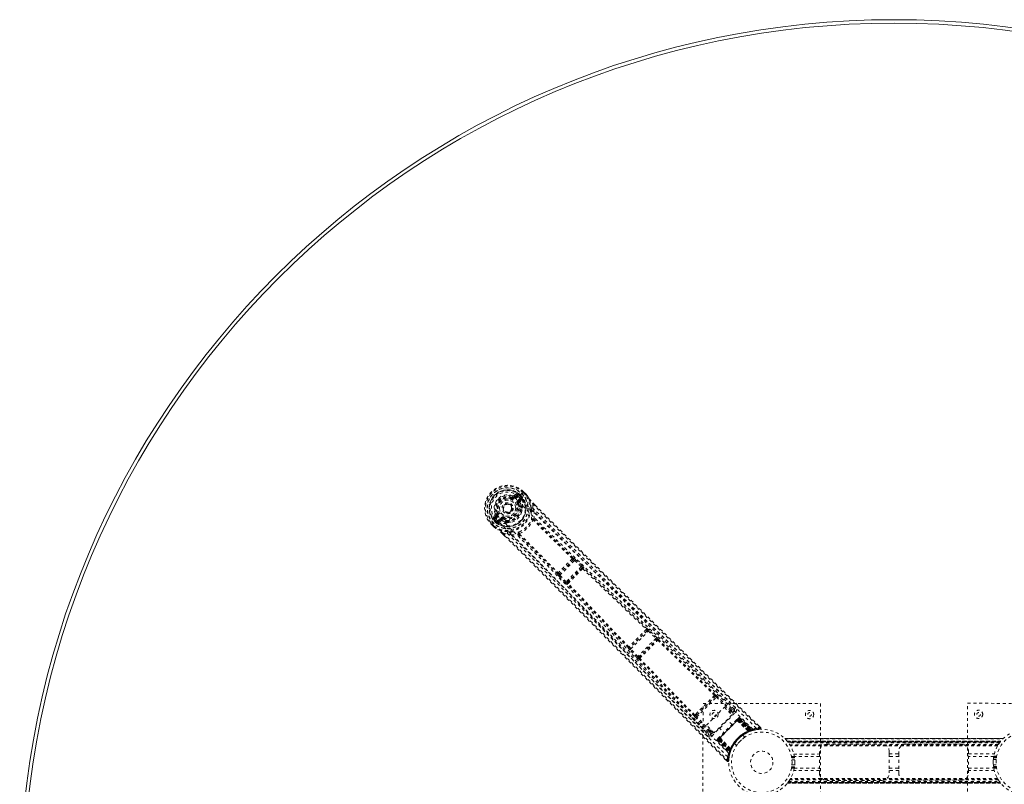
# Model space of a CAD drawing. Header units: inches. Extents: x 32.3 to 91.8, y 20.7 to 80.2.
# Tile 3 of 5: x 32.3 to 65.8, y 54.2 to 80.2. Entities that reach past the tile are written whole.
import ezdxf

# ---------------------------------------------------------------- set-up
doc = ezdxf.new("R2010")
doc.units = ezdxf.units.IN
doc.header["$MEASUREMENT"] = 0
doc.linetypes.add('SLD-Dashed', pattern=[0.075, 0.05, -0.025])
doc.linetypes.add('SLD-Solid', pattern=[0])

msp = doc.modelspace()

# ---------------------------------------------------------------- linework, layer by layer
at = {"color": 7, "linetype": 'SLD-Dashed', "lineweight": 0}
for p, q in [((49.209, 64.052), (49.109, 63.985)), ((49.117, 63.937), (49.213, 64.005)), ((49.213, 64.005), (49.131, 63.923)), ((49.378, 64.051), (49.272, 63.944)), ((49.332, 64.004), (49.383, 63.953)), ((49.332, 64.004), (49.332, 64.004)), ((49.382, 64.055), (49.378, 64.051)), ((49.398, 64.071), (49.382, 64.055)), ((49.435, 64.109), (49.398, 64.071)), ((49.5, 64.008), (49.418, 64.09)), ((49.438, 64.112), (49.435, 64.109)), ((49.52, 64.028), (49.437, 64.112)), ((49.438, 64.112), (49.521, 64.029)), ((49.524, 64.026), (49.521, 64.029)), ((48.997, 63.672), (49.003, 63.666)), ((49.003, 63.666), (49.013, 63.655)), ((49.034, 63.903), (49.044, 63.926)), ((49.044, 63.926), (49.052, 63.923)), ((49.117, 63.937), (49.131, 63.923)), ((49.235, 63.984), (49.152, 63.902)), ((49.239, 63.816), (49.33, 63.907)), ((49.268, 63.709), (49.24, 63.698)), ((49.26, 63.794), (49.351, 63.886)), ((49.277, 63.777), (49.26, 63.794)), ((49.264, 63.722), (49.268, 63.709)), ((49.271, 63.944), (49.272, 63.944)), ((49.351, 63.886), (49.277, 63.777)), ((49.308, 63.979), (49.312, 63.983)), ((49.363, 63.924), (49.308, 63.979)), ((49.362, 63.933), (49.312, 63.983)), ((49.319, 63.777), (49.385, 63.873)), ((49.362, 63.933), (49.384, 63.953)), ((49.362, 63.932), (49.371, 63.915)), ((49.371, 63.915), (49.363, 63.924)), ((49.383, 63.953), (49.384, 63.953)), ((49.385, 63.888), (49.384, 63.893)), ((49.385, 63.888), (49.385, 63.873)), ((49.385, 63.873), (49.385, 63.873)), ((49.385, 63.873), (49.385, 63.873)), ((49.755, 63.557), (49.741, 63.707)), ((49.761, 63.729), (49.824, 63.666)), ((49.824, 63.664), (49.761, 63.727)), ((48.463, 63.339), (48.396, 63.238)), ((48.443, 63.234), (48.51, 63.331)), ((48.525, 63.316), (48.443, 63.234)), ((48.467, 63.381), (48.522, 63.404)), ((48.51, 63.331), (48.525, 63.316)), ((48.522, 63.404), (48.544, 63.413)), ((48.525, 63.395), (48.522, 63.404)), ((49.351, 63.589), (49.335, 63.605)), ((49.371, 63.602), (49.355, 63.618)), ((49.386, 63.578), (49.39, 63.557)), ((49.755, 63.557), (49.792, 63.436)), ((48.339, 63.012), (48.336, 63.009)), ((48.336, 63.009), (48.419, 62.927)), ((48.337, 63.01), (48.42, 62.927)), ((48.377, 63.049), (48.339, 63.012)), ((48.358, 63.029), (48.44, 62.948)), ((48.393, 63.065), (48.377, 63.049)), ((48.397, 63.069), (48.393, 63.065)), ((48.504, 63.176), (48.397, 63.069)), ((48.495, 63.064), (48.444, 63.115)), ((48.546, 63.295), (48.464, 63.213)), ((48.469, 63.14), (48.465, 63.136)), ((48.465, 63.136), (48.515, 63.086)), ((48.524, 63.085), (48.469, 63.14)), ((48.496, 63.064), (48.495, 63.064)), ((48.496, 63.064), (48.515, 63.086)), ((48.516, 63.086), (48.533, 63.076)), ((48.533, 63.076), (48.524, 63.085)), ((48.541, 63.117), (48.633, 63.209)), ((48.555, 63.063), (48.56, 63.062)), ((48.575, 63.062), (48.56, 63.062)), ((48.562, 63.096), (48.654, 63.188)), ((48.671, 63.17), (48.562, 63.096)), ((48.575, 63.062), (48.671, 63.129)), ((48.671, 63.17), (48.654, 63.188)), ((48.739, 63.18), (48.726, 63.183)), ((48.75, 63.207), (48.739, 63.18)), ((48.846, 63.077), (48.83, 63.092)), ((48.843, 63.112), (48.859, 63.097)), ((48.891, 63.058), (48.871, 63.062)), ((48.419, 62.927), (48.422, 62.924)), ((48.72, 62.686), (48.792, 62.614)), ((48.721, 62.687), (48.793, 62.615)), ((48.742, 62.706), (48.891, 62.693)), ((49.013, 62.656), (48.891, 62.693)), ((51.126, 61.799), (50.651, 61.323)), ((50.67, 61.279), (51.171, 61.78)), ((51.124, 61.863), (51.123, 61.862)), ((51.125, 61.798), (51.126, 61.799)), ((51.171, 61.78), (51.398, 61.57)), ((51.201, 61.812), (51.175, 61.834)), ((51.428, 61.603), (51.201, 61.812)), ((50.587, 61.326), (50.587, 61.325)), ((50.651, 61.323), (50.652, 61.324)), ((51.398, 61.57), (50.88, 61.052)), ((50.919, 61.027), (51.422, 61.531)), ((51.422, 61.531), (51.416, 61.519)), ((51.478, 61.52), (51.484, 61.532)), ((50.637, 61.249), (50.615, 61.274)), ((50.847, 61.022), (50.637, 61.249)), ((50.88, 61.052), (50.67, 61.279)), ((50.93, 60.972), (50.918, 60.966)), ((50.931, 61.033), (50.919, 61.027)), ((53.64, 59.394), (53.058, 58.812)), ((53.081, 58.771), (53.681, 59.371)), ((53.638, 59.458), (53.638, 59.458)), ((53.639, 59.393), (53.64, 59.394)), ((53.681, 59.371), (53.938, 59.13)), ((53.968, 59.162), (53.711, 59.404)), ((53.938, 59.13), (53.323, 58.514)), ((53.359, 58.487), (53.965, 59.093)), ((53.965, 59.093), (53.962, 59.087)), ((54.025, 59.088), (54.027, 59.094)), ((52.994, 58.814), (52.994, 58.813)), ((53.29, 58.483), (53.048, 58.74)), ((53.058, 58.812), (53.059, 58.812)), ((53.323, 58.514), (53.081, 58.771)), ((53.365, 58.489), (53.359, 58.487)), ((53.359, 58.425), (53.365, 58.427)), ((56.601, 56.725), (56.02, 57.295)), ((55.327, 56.459), (55.995, 57.127)), ((55.335, 56.53), (55.923, 57.119)), ((55.932, 57.193), (55.897, 57.159)), ((55.923, 57.119), (55.957, 57.152)), ((55.995, 57.127), (56.466, 56.666)), ((56.498, 56.698), (56.026, 57.159)), ((55.537, 52.918), (55.542, 56.918)), ((55.542, 56.918), (59.542, 56.913)), ((55.658, 56.178), (56.267, 56.787)), ((55.838, 55.807), (56.647, 56.616)), ((56.267, 56.787), (56.526, 56.528)), ((56.427, 56.627), (56.466, 56.666)), ((56.459, 56.595), (56.498, 56.634)), ((56.498, 56.698), (56.466, 56.666)), ((56.604, 56.659), (56.5, 56.554)), ((56.602, 56.724), (56.601, 56.725)), ((56.608, 56.717), (56.602, 56.724)), ((56.614, 56.708), (56.604, 56.723)), ((59.542, 56.913), (59.537, 52.913)), ((64.537, 52.922), (64.542, 56.922)), ((64.542, 56.922), (68.542, 56.917)), ((55.159, 56.434), (55.73, 55.853)), ((55.295, 56.556), (55.261, 56.521)), ((55.757, 55.956), (55.295, 56.428)), ((55.302, 56.496), (55.335, 56.53)), ((55.789, 55.987), (55.327, 56.459)), ((56.526, 56.528), (55.917, 55.919)), ((56.056, 55.688), (56.766, 56.399)), ((56.757, 56.39), (56.065, 55.697)), ((56.077, 55.71), (56.744, 56.377)), ((56.528, 56.202), (56.364, 56.366)), ((56.733, 56.407), (56.686, 56.36)), ((56.705, 56.34), (56.705, 56.338)), ((56.705, 56.34), (57.08, 55.973)), ((57.077, 55.973), (56.705, 56.338)), ((56.726, 56.359), (56.727, 56.36)), ((57.13, 55.984), (56.726, 56.359)), ((56.775, 56.408), (56.727, 56.36)), ((56.727, 56.36), (57.131, 55.984)), ((56.739, 56.413), (56.736, 56.41)), ((56.747, 56.38), (56.744, 56.377)), ((56.744, 56.377), (57.127, 55.996)), ((56.749, 56.423), (56.745, 56.419)), ((57.131, 55.997), (56.747, 56.38)), ((56.754, 56.428), (56.754, 56.428)), ((56.758, 56.431), (56.755, 56.429)), ((57.145, 56.002), (56.757, 56.39)), ((56.76, 56.393), (57.15, 56.004)), ((56.766, 56.399), (57.158, 56.007)), ((57.164, 56.009), (56.769, 56.403)), ((57.206, 56.005), (56.77, 56.409)), ((56.775, 56.408), (57.204, 56.007)), ((56.797, 56.43), (56.788, 56.421)), ((56.788, 56.421), (57.225, 56.013)), ((56.797, 56.43), (57.24, 56.017)), ((55.917, 55.919), (55.658, 56.178)), ((55.819, 56.017), (55.789, 55.987)), ((55.851, 55.986), (55.82, 55.956)), ((56.088, 56.09), (56.253, 55.926)), ((57.077, 55.973), (57.08, 55.973)), ((57.094, 55.951), (57.097, 55.952)), ((57.127, 55.996), (57.137, 55.969)), ((57.131, 55.984), (57.13, 55.984)), ((57.131, 55.984), (57.204, 56.007)), ((57.131, 55.997), (57.141, 55.97)), ((57.141, 55.97), (57.137, 55.969)), ((57.145, 56.002), (57.155, 55.975)), ((57.15, 56.004), (57.159, 55.977)), ((57.155, 55.975), (57.159, 55.977)), ((57.158, 56.007), (57.164, 56.009)), ((57.158, 56.007), (57.168, 55.98)), ((57.16, 55.977), (57.162, 55.978)), ((57.162, 55.978), (57.233, 56)), ((57.164, 56.009), (57.173, 55.982)), ((57.173, 55.982), (57.168, 55.98)), ((57.225, 56.013), (57.24, 56.017)), ((57.253, 56.006), (57.268, 56.01)), ((57.503, 56.093), (57.443, 56.152)), ((55.729, 55.853), (55.731, 55.852)), ((55.731, 55.852), (55.738, 55.845)), ((55.732, 55.85), (55.746, 55.84)), ((55.891, 55.945), (55.796, 55.85)), ((56.026, 55.699), (56.024, 55.696)), ((56.034, 55.667), (56.025, 55.657)), ((56.025, 55.657), (56.438, 55.214)), ((56.027, 55.7), (56.027, 55.7)), ((56.035, 55.709), (56.032, 55.705)), ((56.032, 55.705), (56.033, 55.704)), ((56.034, 55.667), (56.442, 55.229)), ((56.044, 55.718), (56.042, 55.715)), ((56.046, 55.684), (56.45, 55.248)), ((56.094, 55.727), (56.047, 55.679)), ((56.047, 55.679), (56.448, 55.25)), ((56.095, 55.768), (56.048, 55.721)), ((56.052, 55.685), (56.446, 55.291)), ((56.448, 55.296), (56.056, 55.688)), ((56.451, 55.305), (56.062, 55.694)), ((56.065, 55.697), (56.453, 55.309)), ((56.077, 55.71), (56.075, 55.707)), ((56.075, 55.707), (56.458, 55.324)), ((56.46, 55.328), (56.077, 55.71)), ((56.094, 55.727), (56.095, 55.728)), ((56.471, 55.323), (56.094, 55.727)), ((56.095, 55.728), (56.471, 55.325)), ((56.117, 55.749), (56.114, 55.749)), ((56.482, 55.375), (56.114, 55.749)), ((56.117, 55.749), (56.482, 55.377)), ((56.966, 55.771), (56.898, 55.839)), ((65.755, 55.724), (58.324, 55.721)), ((58.325, 55.721), (65.754, 55.724)), ((65.753, 55.724), (58.326, 55.721)), ((58.338, 55.709), (65.742, 55.712)), ((58.408, 55.631), (65.671, 55.634)), ((65.671, 55.634), (58.408, 55.631)), ((58.408, 55.631), (58.412, 55.626)), ((65.667, 55.629), (58.412, 55.626)), ((65.666, 55.628), (58.413, 55.625)), ((58.415, 55.622), (65.664, 55.625)), ((65.664, 55.625), (58.415, 55.622)), ((58.425, 55.611), (65.655, 55.614)), ((65.636, 55.589), (65.664, 55.625)), ((65.667, 55.629), (65.671, 55.634)), ((65.754, 55.724), (65.753, 55.724)), ((56.446, 55.291), (56.448, 55.296)), ((56.473, 55.281), (56.446, 55.291)), ((56.448, 55.25), (56.471, 55.323)), ((56.475, 55.287), (56.448, 55.296)), ((56.478, 55.295), (56.451, 55.305)), ((56.48, 55.299), (56.453, 55.309)), ((56.455, 55.222), (56.477, 55.293)), ((56.485, 55.314), (56.458, 55.324)), ((56.486, 55.317), (56.46, 55.328)), ((56.473, 55.281), (56.47, 55.272)), ((56.471, 55.325), (56.471, 55.323)), ((56.475, 55.287), (56.473, 55.281)), ((56.485, 55.314), (56.475, 55.286)), ((56.477, 55.293), (56.478, 55.294)), ((56.478, 55.295), (56.48, 55.299)), ((56.482, 55.375), (56.482, 55.377)), ((56.503, 55.358), (56.504, 55.361)), ((56.615, 55.556), (56.684, 55.488)), ((58.428, 55.606), (65.651, 55.609)), ((65.65, 55.608), (58.429, 55.604)), ((65.648, 55.605), (58.431, 55.602)), ((65.631, 55.583), (58.448, 55.58)), ((65.587, 55.517), (58.492, 55.514)), ((65.571, 55.492), (58.508, 55.489)), ((65.561, 55.474), (58.518, 55.471)), ((59.505, 55.198), (59.505, 55.281)), ((59.755, 55.531), (61.63, 55.532)), ((61.88, 55.282), (61.88, 55.199)), ((62.2, 55.199), (62.2, 55.283)), ((62.45, 55.533), (64.325, 55.534)), ((64.575, 55.284), (64.575, 55.2)), ((65.587, 55.517), (65.59, 55.522)), ((56.303, 55.012), (56.362, 54.952)), ((56.362, 54.951), (56.384, 54.972)), ((56.414, 54.971), (56.428, 55.1)), ((56.43, 55.111), (56.446, 55.181)), ((56.438, 55.214), (56.442, 55.229)), ((56.445, 55.186), (56.449, 55.201)), ((56.449, 55.26), (56.453, 55.263)), ((58.647, 55.116), (58.551, 55.116)), ((58.554, 55.096), (58.65, 55.096)), ((58.655, 55.066), (58.559, 55.066)), ((58.559, 55.066), (58.655, 55.066)), ((58.566, 55.003), (58.661, 55.003)), ((58.629, 55.197), (59.505, 55.198)), ((59.505, 55.114), (58.647, 55.113)), ((61.88, 55.199), (62.2, 55.199)), ((62.2, 55.115), (61.88, 55.115)), ((64.575, 55.2), (65.451, 55.2)), ((65.432, 55.117), (64.575, 55.116)), ((65.418, 55.006), (65.514, 55.006)), ((65.418, 54.986), (65.419, 54.884)), ((65.521, 55.069), (65.425, 55.069)), ((65.425, 55.069), (65.521, 55.069)), ((65.429, 55.099), (65.526, 55.099)), ((65.529, 55.119), (65.432, 55.119)), ((58.551, 54.716), (58.648, 54.716)), ((58.65, 54.736), (58.554, 54.736)), ((58.559, 54.766), (58.655, 54.766)), ((58.655, 54.766), (58.559, 54.766)), ((58.662, 54.829), (58.566, 54.829)), ((59.505, 54.635), (58.629, 54.635)), ((58.648, 54.718), (59.505, 54.719)), ((59.505, 54.551), (59.505, 54.635)), ((61.88, 54.72), (62.2, 54.72)), ((62.2, 54.636), (61.88, 54.636)), ((61.88, 54.636), (61.88, 54.552)), ((62.2, 54.553), (62.2, 54.636)), ((64.575, 54.721), (65.432, 54.722)), ((65.451, 54.638), (64.575, 54.637)), ((64.575, 54.637), (64.575, 54.554)), ((65.514, 54.832), (65.418, 54.832)), ((65.425, 54.769), (65.521, 54.769)), ((65.521, 54.769), (65.425, 54.769)), ((65.526, 54.739), (65.429, 54.739)), ((65.432, 54.719), (65.529, 54.719)), ((58.493, 54.318), (58.49, 54.313)), ((65.588, 54.321), (58.493, 54.318)), ((65.572, 54.346), (58.508, 54.343)), ((65.562, 54.364), (58.519, 54.361)), ((61.63, 54.302), (59.755, 54.301)), ((64.325, 54.304), (62.45, 54.303)), ((65.54, 54.411), (65.572, 54.346)), ((65.672, 54.204), (58.409, 54.201)), ((58.409, 54.201), (65.672, 54.204)), ((58.413, 54.206), (65.668, 54.209)), ((58.444, 54.246), (58.416, 54.21)), ((65.665, 54.213), (58.416, 54.21)), ((58.416, 54.21), (65.665, 54.213)), ((58.42, 54.215), (65.66, 54.218)), ((65.653, 54.228), (58.428, 54.224)), ((65.652, 54.229), (58.429, 54.226)), ((58.43, 54.227), (65.651, 54.231)), ((58.432, 54.23), (65.649, 54.233)), ((58.454, 54.26), (65.626, 54.263)), ((65.672, 54.204), (65.668, 54.209))]:
    msp.add_line(p, q, dxfattribs=at)
at = {"color": 7, "linetype": 'SLD-Dashed', "lineweight": 0, "flags": 128}
for points in [[(48.566, 63.28), (48.514, 63.339), (48.477, 63.408), (48.455, 63.486), (48.45, 63.567), (48.462, 63.648), (48.489, 63.727), (48.53, 63.799), (48.583, 63.864), (48.648, 63.918), (48.721, 63.959), (48.799, 63.986), (48.881, 63.997), (48.962, 63.992), (49.039, 63.971), (49.109, 63.933), (49.167, 63.882)], [(49.235, 63.984), (49.231, 63.988), (49.227, 63.992), (49.223, 63.996), (49.22, 63.999), (49.217, 64.002), (49.215, 64.004), (49.214, 64.005), (49.213, 64.005)], [(49.253, 64.027), (49.248, 64.004), (49.235, 63.984)], [(49.312, 63.983), (49.314, 63.985), (49.319, 63.99), (49.325, 63.997), (49.332, 64.004)], [(49.418, 64.09), (49.423, 64.095), (49.427, 64.099), (49.431, 64.103), (49.434, 64.107), (49.436, 64.109), (49.438, 64.111), (49.439, 64.112), (49.438, 64.112)], [(49.521, 64.029), (49.521, 64.029), (49.52, 64.028), (49.518, 64.027), (49.516, 64.024), (49.513, 64.021), (49.509, 64.017), (49.504, 64.013), (49.5, 64.008)], [(49.524, 64.026), (49.523, 64.025), (49.521, 64.024), (49.519, 64.022), (49.516, 64.02), (49.512, 64.018), (49.508, 64.015), (49.504, 64.011), (49.5, 64.008)], [(49.521, 64.029), (49.579, 63.953), (49.621, 63.888)], [(49.627, 63.879), (49.584, 63.947), (49.524, 64.026)], [(49.023, 63.876), (49.025, 63.881), (49.027, 63.886), (49.029, 63.891), (49.031, 63.895), (49.032, 63.898), (49.033, 63.901), (49.034, 63.903), (49.034, 63.903)], [(49.152, 63.902), (49.148, 63.906), (49.144, 63.91), (49.141, 63.913), (49.138, 63.917), (49.135, 63.919), (49.133, 63.921), (49.132, 63.922), (49.131, 63.923)], [(57.236, 56.037), (56.11, 57.154), (54.974, 58.26), (53.831, 59.355), (52.686, 60.442), (51.788, 61.294), (50.899, 62.149), (50.023, 63.01), (49.167, 63.882)], [(49.213, 63.686), (49.218, 63.689), (49.223, 63.691), (49.228, 63.693), (49.232, 63.694), (49.235, 63.696), (49.238, 63.697), (49.24, 63.697), (49.24, 63.698)], [(49.239, 63.816), (49.243, 63.811), (49.247, 63.808), (49.25, 63.804), (49.253, 63.801), (49.256, 63.798), (49.258, 63.796), (49.259, 63.795), (49.26, 63.794)], [(57.353, 56.075), (56.223, 57.196), (55.086, 58.306), (53.942, 59.405), (52.796, 60.497), (51.898, 61.353), (51.007, 62.21), (50.13, 63.072), (49.272, 63.944)], [(49.316, 63.741), (49.313, 63.763), (49.319, 63.777)], [(49.355, 63.618), (49.341, 63.676), (49.316, 63.741)], [(49.33, 63.907), (49.345, 63.918), (49.363, 63.924)], [(49.351, 63.886), (49.351, 63.887), (49.35, 63.888), (49.348, 63.89), (49.345, 63.892), (49.342, 63.896), (49.338, 63.899), (49.334, 63.903), (49.33, 63.907)], [(49.362, 63.933), (49.362, 63.932), (49.362, 63.932)], [(49.627, 63.879), (49.625, 63.884), (49.621, 63.888)], [(49.697, 63.555), (49.68, 63.714), (49.627, 63.879)], [(49.741, 63.707), (49.745, 63.711), (49.75, 63.715), (49.754, 63.719), (49.757, 63.723), (49.76, 63.726), (49.761, 63.728), (49.762, 63.729), (49.761, 63.729)], [(49.741, 63.707), (50.263, 63.184), (50.815, 62.633), (51.399, 62.053), (52.013, 61.443), (52.58, 60.883), (53.171, 60.301), (53.307, 60.167), (53.444, 60.032), (53.582, 59.896), (53.677, 59.803), (53.77, 59.712), (53.867, 59.617), (53.967, 59.518), (54.291, 59.2), (54.651, 58.847), (55.048, 58.458), (55.299, 58.212), (55.565, 57.952), (55.852, 57.67), (56.121, 57.407), (56.471, 57.063), (56.782, 56.758), (57.054, 56.491), (57.288, 56.262), (57.482, 56.072)], [(49.824, 63.666), (51.686, 61.81), (53.621, 59.901), (55.561, 57.997), (57.503, 56.093)], [(48.546, 63.295), (48.542, 63.299), (48.538, 63.303), (48.535, 63.307), (48.531, 63.31), (48.529, 63.313), (48.527, 63.315), (48.525, 63.316), (48.525, 63.316)], [(48.572, 63.424), (48.567, 63.422), (48.562, 63.42), (48.557, 63.418), (48.553, 63.416), (48.549, 63.415), (48.547, 63.414), (48.545, 63.413), (48.544, 63.413)], [(49.362, 63.408), (49.379, 63.462), (49.39, 63.557)], [(49.692, 63.405), (49.691, 63.413), (49.692, 63.426)], [(56.646, 56.765), (56.377, 57.029), (56.071, 57.329), (55.735, 57.658), (55.432, 57.955), (55.273, 58.111), (55.114, 58.267), (54.955, 58.422), (54.775, 58.599), (54.592, 58.778), (54.416, 58.951), (54.056, 59.303), (53.722, 59.631), (53.414, 59.934), (53.113, 60.23), (52.763, 60.574), (52.164, 61.164), (51.561, 61.76), (50.938, 62.378), (50.332, 62.98), (49.755, 63.557)], [(56.604, 56.723), (54.326, 58.955), (52.053, 61.19), (49.792, 63.436)], [(49.794, 63.177), (49.802, 63.307), (49.792, 63.436)], [(48.336, 63.009), (48.336, 63.009), (48.337, 63.009), (48.339, 63.011), (48.342, 63.013), (48.345, 63.017), (48.349, 63.02), (48.353, 63.025), (48.358, 63.029)], [(48.464, 63.213), (48.444, 63.2), (48.421, 63.195)], [(48.443, 63.234), (48.443, 63.233), (48.444, 63.232), (48.446, 63.23), (48.449, 63.227), (48.452, 63.224), (48.456, 63.221), (48.46, 63.217), (48.464, 63.213)], [(56.38, 55.102), (55.259, 56.23), (54.148, 57.366), (53.047, 58.509), (51.954, 59.654), (51.098, 60.552), (50.24, 61.442), (49.377, 62.318), (48.504, 63.176)], [(48.516, 63.086), (48.516, 63.086), (48.515, 63.086)], [(48.524, 63.085), (48.53, 63.102), (48.541, 63.117)], [(48.541, 63.117), (48.545, 63.113), (48.549, 63.109), (48.553, 63.106), (48.556, 63.103), (48.558, 63.1), (48.56, 63.098), (48.562, 63.097), (48.562, 63.096)], [(56.418, 55.218), (55.3, 56.344), (54.193, 57.478), (53.097, 58.62), (52.009, 59.765), (51.156, 60.661), (50.301, 61.55), (49.439, 62.425), (48.566, 63.28)], [(48.633, 63.209), (48.637, 63.205), (48.64, 63.201), (48.644, 63.197), (48.647, 63.194), (48.65, 63.192), (48.652, 63.19), (48.653, 63.188), (48.654, 63.188)], [(48.707, 63.132), (48.685, 63.135), (48.671, 63.129)], [(48.83, 63.092), (48.772, 63.106), (48.707, 63.132)], [(48.739, 63.18), (48.801, 63.156), (48.854, 63.142)], [(48.762, 63.235), (48.759, 63.23), (48.757, 63.225), (48.755, 63.22), (48.754, 63.216), (48.752, 63.212), (48.751, 63.21), (48.751, 63.208), (48.75, 63.207)], [(48.891, 63.058), (48.986, 63.069), (49.041, 63.086)], [(49.794, 63.177), (49.786, 63.183), (49.776, 63.186), (49.767, 63.186), (49.76, 63.183), (49.754, 63.177), (49.751, 63.169), (49.751, 63.159), (49.754, 63.149)], [(49.769, 63.149), (49.767, 63.15), (49.765, 63.151), (49.762, 63.151), (49.754, 63.149)], [(51.094, 61.841), (50.427, 62.492), (49.769, 63.149)], [(51.123, 61.862), (50.456, 62.514), (49.799, 63.169)], [(48.44, 62.948), (48.436, 62.943), (48.431, 62.939), (48.427, 62.935), (48.424, 62.931), (48.422, 62.929), (48.42, 62.927), (48.419, 62.926), (48.419, 62.927)], [(48.419, 62.927), (48.496, 62.868), (48.56, 62.827)], [(48.422, 62.924), (48.423, 62.924), (48.424, 62.926), (48.426, 62.928), (48.428, 62.931), (48.431, 62.935), (48.434, 62.939), (48.437, 62.943), (48.44, 62.948)], [(48.422, 62.924), (48.493, 62.87), (48.569, 62.82)], [(48.56, 62.827), (48.564, 62.823), (48.569, 62.82)], [(48.893, 62.751), (48.735, 62.767), (48.569, 62.82)], [(48.72, 62.686), (48.72, 62.686), (48.721, 62.686), (48.723, 62.688), (48.725, 62.69), (48.729, 62.694), (48.733, 62.698), (48.738, 62.702), (48.742, 62.706)], [(48.742, 62.706), (49.318, 62.132), (49.918, 61.532), (50.542, 60.905), (51.107, 60.336), (51.471, 59.968), (51.852, 59.582), (52.25, 59.179), (52.645, 58.778), (52.987, 58.43), (53.441, 57.969), (53.923, 57.478), (54.434, 56.958), (54.908, 56.475), (56.384, 54.972)], [(48.891, 62.693), (49.415, 62.17), (49.96, 61.623), (50.526, 61.054), (51.066, 60.509), (51.61, 59.958), (52.155, 59.405), (52.686, 58.866), (53.194, 58.349), (53.668, 57.867), (54.198, 57.327), (54.695, 56.821), (55.183, 56.323), (55.689, 55.808)], [(49.013, 62.656), (49.142, 62.646), (49.272, 62.654)], [(49.013, 62.656), (51.261, 60.397), (53.498, 58.125), (55.732, 55.85)], [(49.023, 62.756), (49.035, 62.756), (49.044, 62.756)], [(49.299, 62.694), (49.289, 62.697), (49.28, 62.697), (49.271, 62.694), (49.266, 62.688), (49.263, 62.681), (49.263, 62.672), (49.266, 62.663), (49.272, 62.654)], [(50.587, 61.326), (49.935, 61.992), (49.279, 62.649)], [(49.299, 62.694), (49.297, 62.687), (49.298, 62.683), (49.298, 62.681), (49.3, 62.679)], [(49.3, 62.679), (49.957, 62.022), (50.609, 61.355)], [(48.792, 62.614), (50.641, 60.763), (52.55, 58.831), (54.458, 56.89), (56.362, 54.951)], [(51.171, 61.78), (51.176, 61.786), (51.181, 61.791), (51.186, 61.796), (51.19, 61.801), (51.194, 61.805), (51.197, 61.808), (51.199, 61.811), (51.201, 61.812)], [(50.67, 61.279), (50.665, 61.285), (50.66, 61.293), (50.653, 61.306), (50.65, 61.316), (50.65, 61.32), (50.651, 61.323), (50.651, 61.323)], [(51.398, 61.57), (51.403, 61.576), (51.408, 61.581), (51.413, 61.587), (51.417, 61.591), (51.421, 61.596), (51.424, 61.599), (51.426, 61.601), (51.428, 61.603)], [(51.398, 61.57), (51.404, 61.564), (51.41, 61.558), (51.418, 61.547), (51.423, 61.537), (51.422, 61.531)], [(51.449, 61.498), (52.528, 60.467), (53.612, 59.435)], [(53.638, 59.458), (52.555, 60.49), (51.478, 61.52)], [(50.637, 61.249), (50.641, 61.252), (50.649, 61.259), (50.659, 61.269), (50.67, 61.279)], [(50.847, 61.022), (50.849, 61.023), (50.851, 61.025), (50.854, 61.028), (50.859, 61.032), (50.863, 61.037), (50.869, 61.041), (50.874, 61.047), (50.88, 61.052)], [(50.919, 61.027), (50.913, 61.027), (50.903, 61.031), (50.892, 61.04), (50.886, 61.046), (50.88, 61.052)], [(52.994, 58.814), (51.961, 59.895), (50.93, 60.972)], [(53.016, 58.84), (51.983, 59.922), (50.952, 61)], [(53.681, 59.371), (53.686, 59.377), (53.692, 59.383), (53.697, 59.388), (53.701, 59.393), (53.705, 59.397), (53.708, 59.4), (53.71, 59.403), (53.711, 59.404)], [(53.711, 59.404), (53.686, 59.426), (53.685, 59.427)], [(53.938, 59.13), (53.943, 59.136), (53.949, 59.141), (53.954, 59.147), (53.958, 59.151), (53.962, 59.156), (53.965, 59.159), (53.967, 59.161), (53.968, 59.162)], [(53.999, 59.065), (54.968, 58.132), (55.932, 57.193)], [(55.957, 57.215), (54.993, 58.155), (54.025, 59.088)], [(53.011, 58.803), (53.009, 58.803), (52.994, 58.814)], [(53.048, 58.74), (53.026, 58.765), (53.025, 58.766)], [(53.048, 58.74), (53.049, 58.741), (53.052, 58.743), (53.055, 58.746), (53.059, 58.75), (53.064, 58.755), (53.069, 58.76), (53.075, 58.765), (53.081, 58.771)], [(53.29, 58.483), (53.291, 58.484), (53.293, 58.486), (53.297, 58.489), (53.301, 58.493), (53.306, 58.498), (53.311, 58.503), (53.317, 58.508), (53.323, 58.514)], [(55.239, 56.497), (54.298, 57.46), (53.365, 58.427)], [(55.261, 56.521), (54.321, 57.484), (53.387, 58.453)], [(55.295, 56.556), (55.445, 56.706), (55.596, 56.857), (55.748, 57.009), (55.897, 57.159)], [(55.335, 56.53), (55.48, 56.675), (55.625, 56.82), (55.775, 56.97), (55.923, 57.119)], [(55.995, 57.127), (56.005, 57.138), (56.016, 57.149), (56.023, 57.156), (56.026, 57.159)], [(56.498, 56.634), (56.497, 56.635), (56.496, 56.637), (56.493, 56.64), (56.489, 56.644), (56.484, 56.648), (56.478, 56.654), (56.473, 56.66), (56.466, 56.666)], [(56.604, 56.723), (56.567, 56.726), (56.498, 56.698)], [(56.498, 56.634), (56.567, 56.663), (56.604, 56.659)], [(56.647, 56.616), (56.631, 56.632), (56.617, 56.646), (56.608, 56.655), (56.604, 56.659)], [(55.302, 56.496), (55.287, 56.487), (55.274, 56.485)], [(55.295, 56.428), (55.298, 56.431), (55.305, 56.438), (55.316, 56.448), (55.327, 56.459)], [(56.684, 56.358), (56.538, 56.212), (56.39, 56.064), (56.242, 55.916), (56.096, 55.77)], [(56.705, 56.338), (56.559, 56.192), (56.411, 56.044), (56.263, 55.895), (56.117, 55.749)], [(56.705, 56.34), (56.706, 56.361), (56.706, 56.366)], [(56.726, 56.359), (56.717, 56.364), (56.706, 56.366)], [(56.734, 56.408), (56.733, 56.407), (56.732, 56.406)], [(56.746, 56.42), (56.745, 56.419), (56.744, 56.418), (56.742, 56.416), (56.739, 56.413)], [(56.744, 56.418), (56.744, 56.418), (56.744, 56.417), (56.743, 56.415), (56.74, 56.412)], [(56.747, 56.38), (56.752, 56.386), (56.758, 56.391), (56.763, 56.396), (56.767, 56.4), (56.771, 56.404), (56.773, 56.406), (56.774, 56.407), (56.775, 56.408)], [(56.788, 56.421), (56.785, 56.418), (56.779, 56.412), (56.77, 56.403), (56.76, 56.393)], [(56.775, 56.408), (56.769, 56.412), (56.767, 56.413)], [(56.769, 56.403), (56.78, 56.413), (56.789, 56.422), (56.795, 56.428), (56.797, 56.43)], [(55.757, 55.956), (55.728, 55.887), (55.731, 55.854)], [(55.757, 55.956), (55.76, 55.959), (55.767, 55.966), (55.777, 55.976), (55.789, 55.987)], [(55.82, 55.956), (55.82, 55.956), (55.818, 55.958), (55.815, 55.961), (55.811, 55.965), (55.806, 55.97), (55.801, 55.975), (55.795, 55.981), (55.789, 55.987)], [(55.796, 55.85), (55.792, 55.887), (55.82, 55.956)], [(57.215, 55.995), (57.208, 55.993), (57.173, 55.982)], [(57.211, 56.003), (57.206, 56.006), (57.204, 56.008)], [(57.257, 56.009), (57.245, 56.012), (57.232, 56.019)], [(57.244, 56.012), (57.24, 56.016), (57.239, 56.017)], [(57.503, 56.093), (57.502, 56.093), (57.501, 56.092), (57.497, 56.087), (57.49, 56.08), (57.486, 56.076), (57.482, 56.072)], [(57.482, 56.072), (57.482, 56.06), (57.483, 56.05), (57.483, 56.044), (57.483, 56.042)], [(57.483, 56.045), (57.491, 56.047), (57.498, 56.051), (57.504, 56.056), (57.509, 56.063), (57.511, 56.07), (57.511, 56.078), (57.509, 56.085), (57.504, 56.091)], [(55.796, 55.85), (55.799, 55.846), (55.809, 55.837), (55.822, 55.823), (55.838, 55.807)], [(56.025, 55.657), (56.027, 55.659), (56.033, 55.665), (56.042, 55.674), (56.052, 55.685)], [(56.062, 55.694), (56.051, 55.684), (56.043, 55.675), (56.037, 55.669), (56.034, 55.667)], [(56.042, 55.715), (56.039, 55.712), (56.037, 55.71), (56.035, 55.709), (56.035, 55.708)], [(56.043, 55.714), (56.039, 55.712), (56.037, 55.71), (56.036, 55.71), (56.036, 55.71)], [(56.047, 55.679), (56.047, 55.68), (56.049, 55.681), (56.051, 55.683), (56.054, 55.687), (56.059, 55.691), (56.064, 55.696), (56.069, 55.702), (56.075, 55.707)], [(56.114, 55.749), (56.094, 55.748), (56.089, 55.748)], [(56.089, 55.748), (56.091, 55.737), (56.095, 55.728)], [(56.883, 55.829), (56.897, 55.839), (56.898, 55.839)], [(58.412, 55.626), (58.417, 55.62), (58.425, 55.611)], [(65.655, 55.614), (65.663, 55.625), (65.668, 55.63)], [(56.364, 54.954), (56.371, 54.95), (56.379, 54.947), (56.387, 54.946), (56.395, 54.947), (56.402, 54.95), (56.408, 54.955), (56.412, 54.961), (56.413, 54.969)], [(58.551, 55.113), (58.551, 55.111), (58.554, 55.096)], [(58.647, 55.113), (58.649, 55.103), (58.653, 55.077)], [(58.647, 55.113), (58.648, 55.111), (58.65, 55.096)], [(59.505, 55.198), (59.505, 55.18), (59.505, 55.147), (59.505, 55.101), (59.505, 55.046), (59.505, 54.983), (59.505, 54.916), (59.505, 54.85), (59.505, 54.787), (59.505, 54.731), (59.505, 54.686), (59.505, 54.653), (59.505, 54.635)], [(61.88, 55.199), (61.88, 55.181), (61.88, 55.148), (61.88, 55.102), (61.88, 55.047), (61.88, 54.984), (61.88, 54.917), (61.88, 54.851), (61.88, 54.788), (61.88, 54.732), (61.88, 54.687), (61.88, 54.654), (61.88, 54.636)], [(62.2, 55.199), (62.2, 55.181), (62.2, 55.148), (62.2, 55.103), (62.2, 55.047), (62.2, 54.984), (62.2, 54.918), (62.2, 54.851), (62.2, 54.788), (62.2, 54.733), (62.2, 54.687), (62.2, 54.654), (62.2, 54.636)], [(64.575, 54.637), (64.575, 54.655), (64.575, 54.688), (64.575, 54.734), (64.575, 54.789), (64.575, 54.852), (64.575, 54.919), (64.575, 54.985), (64.575, 55.048), (64.575, 55.104), (64.575, 55.149), (64.575, 55.182), (64.575, 55.2)], [(65.432, 55.113), (65.432, 55.115), (65.432, 55.117)], [(65.526, 55.099), (65.529, 55.118), (65.529, 55.117)], [(58.65, 54.736), (58.647, 54.717), (58.648, 54.719)], [(58.648, 54.722), (58.648, 54.72), (58.648, 54.718)], [(65.432, 54.722), (65.431, 54.732), (65.427, 54.758)], [(65.432, 54.722), (65.432, 54.724), (65.429, 54.739)], [(65.529, 54.722), (65.529, 54.724), (65.526, 54.739)]]:
    msp.add_lwpolyline(points, dxfattribs=at)
at = {"color": 7, "linetype": 'SLD-Solid', "lineweight": 15}
for radius in [29.75, 29.632, 29.632]:
    msp.add_circle((62.042, 50.418), radius, dxfattribs=at)
at = {"color": 7, "linetype": 'SLD-Dashed', "lineweight": 0}
for centre, radius in [((48.892, 63.555), 0.7), ((48.892, 63.555), 0.69), ((48.892, 63.555), 0.623), ((48.892, 63.555), 0.32), ((48.892, 63.555), 0.275), ((48.892, 63.555), 0.188), ((48.892, 63.555), 0.156), ((48.892, 63.555), 0.142), ((48.892, 63.555), 0.14), ((48.892, 63.555), 0.138), ((55.917, 56.543), 0.14), ((59.167, 56.539), 0.141), ((64.917, 56.547), 0.141), ((55.917, 56.543), 0.0625), ((59.167, 56.543), 0.0625), ((64.917, 56.543), 0.0625), ((57.54, 54.916), 1.125), ((66.54, 54.92), 1.125), ((66.54, 54.92), 1.03), ((57.54, 54.916), 1.03), ((57.54, 54.916), 0.38)]:
    msp.add_circle(centre, radius, dxfattribs=at)
for centre, radius, start, end in [((48.892, 63.555), 0.78, 45.0255, 224.5107), ((48.892, 63.555), 0.78, 45.5543, 224.4966), ((48.892, 63.555), 0.75, 45.4816, 224.5693), ((48.892, 63.555), 0.629, 45.5698, 224.4811), ((48.892, 63.555), 0.599, 45.5698, 224.4812), ((48.883, 63.564), 0.543, 44.3914, 225.6595), ((48.892, 63.555), 0.787, 233.3493, 36.7016), ((48.892, 63.555), 0.459, 67.7994, 202.2515), ((48.892, 63.555), 0.758, 233.3494, 36.7016), ((49.193, 64.027), 0.0299, 313.0731, 57.135), ((49.128, 63.863), 0.206, 52.6846, 66.6844), ((48.892, 63.555), 0.593, 45.5778, 52.6346), ((48.892, 63.555), 0.4, 67.7994, 202.2515), ((48.892, 63.555), 0.632, 231.0897, 38.9613), ((48.892, 63.555), 0.602, 231.2952, 38.7558), ((48.892, 63.555), 0.376, 67.7994, 202.2515), ((48.892, 63.555), 0.346, 67.7994, 202.2514), ((48.892, 63.555), 0.275, 0.0256, 180.0254), ((48.892, 63.555), 0.376, 247.7994, 22.2515), ((48.892, 63.555), 0.346, 247.7994, 22.2515), ((49.068, 63.986), 0.119, 247.799, 315.0262), ((49.068, 63.986), 0.089, 247.7994, 315.0255), ((47.754, 64.484), 1.405, 336.5899, 339.009), ((49.07, 63.992), 0.0714, 255.3393, 310.2739), ((49.083, 64.023), 0.0455, 247.5537, 303.6719), ((49.095, 63.958), 0.0301, 316.4803, 62.6453), ((49.343, 63.706), 0.249, 106.7306, 134.8875), ((49.323, 63.731), 0.119, 135.0254, 202.2521), ((49.323, 63.731), 0.089, 135.0255, 202.2515), ((49.319, 63.738), 0.0565, 136.9811, 196.5913), ((49.298, 63.716), 0.031, 55.1923, 193.2217), ((48.849, 63.506), 0.465, 10.8621, 25.8208), ((49.298, 63.755), 0.0299, 46.023, 133.977), ((49.373, 63.865), 0.0305, 68.8565, 135.9852), ((49.28, 63.845), 0.115, 24.719, 37.309), ((48.961, 63.76), 0.44, 338.9604, 14.9272), ((48.925, 63.716), 0.491, 341.1524, 20.5385), ((50.591, 64.598), 1.202, 216.2122, 226.3684), ((52.753, 65.817), 3.677, 211.7877, 215.0138), ((48.425, 63.364), 0.0455, 326.3812, 22.4929), ((48.49, 63.353), 0.0301, 207.3729, 313.6046), ((48.456, 63.377), 0.0715, 319.808, 14.7825), ((48.462, 63.379), 0.089, 315.0255, 22.2515), ((48.462, 63.379), 0.119, 315.0252, 22.2523), ((48.892, 63.555), 0.275, 180.0256, 0.0254), ((48.884, 63.563), 0.453, 264.7737, 5.2764), ((48.897, 63.551), 0.411, 264.0369, 6.0142), ((48.866, 63.582), 0.494, 271.9975, 358.0534), ((48.892, 63.555), 0.156, 290.1797, 335.0851), ((48.905, 63.542), 0.476, 286.4979, 343.5522), ((49.336, 63.595), 0.0305, 50.6577, 181.0925), ((49.332, 63.568), 0.0371, 85.1924, 135.7543), ((49.372, 63.571), 0.0504, 109.2443, 136.7844), ((49.388, 63.554), 0.0506, 109.3466, 136.7711), ((49.327, 63.567), 0.0326, 357.1916, 43.393), ((49.365, 63.525), 0.0404, 52.3306, 97.803), ((49.342, 63.568), 0.0444, 12.4178, 50.0243), ((47.494, 63.576), 2.203, 356.0831, 359.4575), ((49.751, 63.391), 0.0608, 47.4086, 166.9959), ((48.818, 63.251), 0.888, 354.1571, 9.9954), ((49.745, 62.914), 0.643, 89.1117, 94.2878), ((48.421, 63.254), 0.0299, 212.9164, 316.9786), ((48.585, 63.32), 0.206, 203.3689, 217.3652), ((48.892, 63.555), 0.593, 217.4164, 224.4731), ((47.842, 63.749), 0.874, 313.5097, 315.4525), ((48.736, 63.109), 0.242, 134.7604, 163.8512), ((48.587, 63.141), 0.0844, 230.432, 247.64), ((48.583, 63.074), 0.0305, 134.0617, 201.195), ((48.732, 63.529), 0.497, 249.8398, 288.6555), ((48.688, 63.486), 0.439, 255.0943, 291.112), ((48.717, 63.125), 0.119, 67.7995, 135.0255), ((48.717, 63.125), 0.089, 67.7994, 135.0255), ((48.693, 63.149), 0.0299, 136.0721, 224.0315), ((48.71, 63.129), 0.0567, 73.2555, 133.0021), ((48.732, 63.15), 0.031, 76.6157, 215.0792), ((48.854, 63.112), 0.0305, 88.9581, 219.3949), ((48.878, 63.076), 0.0505, 133.2995, 160.7736), ((48.88, 63.115), 0.0371, 134.3044, 184.8525), ((48.894, 63.06), 0.0506, 133.2776, 160.7065), ((48.88, 63.105), 0.0444, 220.0406, 257.7127), ((48.881, 63.121), 0.0326, 226.6784, 272.8433), ((48.923, 63.083), 0.0404, 172.2553, 217.7129), ((48.934, 63.514), 0.844, 294.7984, 335.2527), ((48.883, 63.565), 0.965, 295.5519, 334.5), ((49.754, 63.131), 0.0608, 48.6942, 151.5677), ((49.713, 63.083), 0.0786, 58.3521, 98.7635), ((49.827, 63.095), 0.0795, 111.08, 137.5322), ((49.808, 63.18), 0.0143, 192.5845, 228.3792), ((48.44, 62.948), 0.03, 225.2432, 230.2993), ((47.851, 61.856), 1.202, 43.6825, 53.839), ((46.635, 59.694), 3.676, 55.0364, 58.2634), ((49.535, 62.703), 0.643, 175.7642, 180.9391), ((48.87, 64.956), 2.205, 270.5949, 273.9661), ((49.058, 62.697), 0.0608, 103.0557, 222.6434), ((49.197, 63.63), 0.887, 260.0544, 275.8952), ((49.317, 62.694), 0.0608, 118.4828, 221.3578), ((49.268, 62.64), 0.0143, 41.6831, 77.4594), ((49.353, 62.621), 0.0794, 132.5135, 158.9753), ((49.366, 62.735), 0.0786, 171.2892, 211.699), ((73.999, 38.471), 32.723, 134.4244, 135.6265), ((74.496, 37.974), 33.374, 134.4506, 135.6003), ((51.161, 61.783), 0.088, 115.2718, 138.9763), ((51.042, 61.771), 0.0872, 18.2126, 53.2196), ((51.092, 61.829), 0.0451, 316.0709, 47.1761), ((51.093, 61.83), 0.0451, 316.0658, 47.1688), ((51.106, 61.771), 0.0933, 42.564, 79.1552), ((51.128, 61.74), 0.0588, 42.8633, 91.6578), ((50.668, 61.288), 0.0889, 131.2049, 154.6467), ((50.62, 61.357), 0.0451, 222.8761, 313.9792), ((50.62, 61.356), 0.0451, 222.8823, 313.9833), ((50.678, 61.343), 0.0933, 190.8931, 227.4888), ((50.679, 61.407), 0.0873, 216.8373, 251.8336), ((27.908, 84.521), 32.889, 314.4274, 315.6234), ((25.005, 87.422), 37.032, 314.4807, 315.5699), ((51.447, 61.487), 0.0451, 47.6264, 134.1302), ((51.402, 61.46), 0.0612, 38.9637, 76.5601), ((51.454, 61.499), 0.0451, 47.5121, 134.1627), ((51.332, 61.468), 0.165, 22.6571, 54.4327), ((51.519, 61.438), 0.092, 116.4943, 139.0122), ((50.982, 61.118), 0.165, 215.6183, 247.394), ((50.951, 60.996), 0.0451, 135.8889, 222.5384), ((50.963, 61.002), 0.0451, 135.9214, 222.4253), ((51.012, 60.931), 0.0919, 131.0497, 153.5709), ((50.99, 61.047), 0.0608, 193.3317, 231.2462), ((77.062, 35.411), 33.572, 134.3068, 135.7442), ((76.939, 35.533), 33.35, 134.3199, 135.7311), ((53.704, 59.354), 0.123, 122.6831, 138.686), ((53.571, 59.379), 0.0697, 11.9594, 54.1108), ((53.607, 59.425), 0.0451, 315.6608, 46.6537), ((53.607, 59.425), 0.0451, 315.6574, 46.6529), ((53.599, 59.347), 0.118, 43.0149, 70.3878), ((53.633, 59.331), 0.0626, 39.5076, 83.4813), ((30.296, 82.135), 33.035, 314.2931, 315.7578), ((28.131, 84.298), 36.137, 314.339, 315.712), ((53.906, 59.079), 0.0601, 13.6242, 58.1244), ((53.994, 59.055), 0.0451, 46.9957, 134.4476), ((53.954, 59.03), 0.057, 37.6379, 81.5089), ((53.996, 59.061), 0.0451, 46.9677, 134.4679), ((53.833, 58.987), 0.222, 28.6656, 52.145), ((54.1, 58.975), 0.136, 123.8888, 138.3091), ((53.099, 58.746), 0.125, 131.4704, 147.2605), ((53.027, 58.844), 0.0451, 223.3984, 314.3936), ((53.105, 58.853), 0.118, 199.6661, 227.0452), ((53.028, 58.843), 0.0433, 247.8024, 315.2455), ((53.073, 58.881), 0.0697, 215.9395, 258.0927), ((53.12, 58.819), 0.0626, 186.5657, 230.5452), ((53.465, 58.619), 0.222, 217.9057, 241.385), ((53.374, 58.546), 0.0601, 211.9267, 256.4261), ((53.392, 58.456), 0.0451, 135.5843, 223.0824), ((53.398, 58.458), 0.0451, 135.604, 223.0556), ((53.421, 58.498), 0.0567, 188.409, 232.5467), ((53.478, 58.351), 0.136, 131.7655, 146.1363), ((55.86, 57.106), 0.0652, 11.4602, 54.463), ((56.12, 57.015), 0.258, 129.2481, 136.5815), ((55.884, 57.135), 0.075, 13.0314, 49.8336), ((55.812, 56.964), 0.289, 42.3772, 60.0486), ((55.924, 57.183), 0.0456, 316.9495, 44.0276), ((55.935, 57.078), 0.0773, 39.5592, 73.4115), ((56.466, 56.666), 0.0451, 315.4531, 45.382), ((54.582, 58.768), 2.876, 314.6687, 315.8641), ((56.572, 56.691), 0.045, 315.046, 23.0158), ((56.573, 56.69), 0.105, 314.9399, 45.6639), ((55.439, 56.334), 0.258, 133.4732, 140.7987), ((55.267, 56.522), 0.0384, 222.1071, 280.3861), ((55.489, 56.641), 0.289, 210.0064, 227.6731), ((55.319, 56.57), 0.0757, 220.3759, 256.8618), ((55.348, 56.594), 0.0652, 215.5637, 258.5784), ((55.376, 56.518), 0.0773, 196.6499, 230.4865), ((56.703, 56.339), 0.0265, 83.3919, 134.4091), ((56.707, 56.339), 0.0299, 46.8234, 134.8385), ((56.426, 56.069), 0.443, 44.1113, 47.8578), ((56.429, 56.072), 0.443, 44.1116, 47.8592), ((56.754, 56.386), 0.03, 46.9562, 134.9631), ((56.454, 56.096), 0.422, 44.0656, 47.9955), ((56.456, 56.099), 0.423, 44.0674, 47.9928), ((56.768, 56.397), 0.0315, 102.973, 135.7091), ((56.471, 56.114), 0.411, 44.0362, 48.0778), ((56.657, 56.486), 0.113, 325.1067, 329.0177), ((56.183, 55.82), 0.826, 44.7988, 46.6555), ((56.777, 56.408), 0.03, 47.0196, 135.0211), ((56.767, 56.399), 0.03, 47.0082, 111.5872), ((56.776, 56.407), 0.0305, 47.3902, 114.3953), ((55.789, 55.988), 0.0451, 224.6433, 314.5991), ((57.54, 54.915), 1.158, 92.8969, 177.1623), ((57.563, 54.893), 1.19, 105.9055, 164.1454), ((57.539, 54.916), 1.155, 109.2396, 160.8113), ((57.54, 54.916), 1.127, 105.4988, 164.5522), ((57.539, 54.916), 1.155, 109.936, 160.1149), ((57.539, 54.916), 1.155, 110.912, 159.1389), ((57.514, 54.941), 1.12, 112.951, 157.0999), ((57.111, 55.981), 0.0345, 193.9845, 240.1876), ((57.254, 55.261), 0.733, 99.7821, 103.7921), ((57.11, 55.98), 0.0311, 193.3487, 244.6703), ((57.15, 56.005), 0.0297, 226.5031, 289.5754), ((57.281, 55.197), 0.814, 95.3965, 100.6372), ((57.152, 56.006), 0.0297, 226.505, 289.4987), ((57.541, 54.914), 1.13, 105.8113, 110.7298), ((57.283, 55.207), 0.808, 94.1085, 99.4875), ((57.288, 55.181), 0.838, 93.2858, 98.5499), ((57.548, 54.893), 1.154, 104.9497, 108.9824), ((57.225, 56.029), 0.0299, 226.8295, 285.7744), ((57.497, 55.074), 0.963, 104.6519, 107.5425), ((57.225, 56.029), 0.03, 241.8949, 286.271), ((57.245, 56.035), 0.0299, 226.9309, 284.7239), ((57.249, 56.078), 0.0707, 256.4833, 283.9191), ((57.716, 54.759), 1.365, 105.443, 110.5737), ((57.198, 56.017), 0.0429, 339.1978, 28.0144), ((57.54, 54.916), 1.127, 100.368, 105.4989), ((57.261, 56.039), 0.03, 227.009, 283.9479), ((57.537, 54.925), 1.118, 103.9485, 104.836), ((57.331, 56.054), 0.03, 280.9517, 44.7623), ((57.539, 54.923), 1.12, 92.9219, 100.3875), ((57.568, 54.895), 1.2, 93.1294, 100.3624), ((57.482, 56.072), 0.03, 272.8728, 45.5559), ((53.695, 57.859), 2.861, 314.1842, 315.3859), ((55.764, 55.881), 0.105, 224.3898, 315.1082), ((55.764, 55.882), 0.045, 247.0367, 315.0041), ((56.047, 55.678), 0.03, 135.0302, 223.0308), ((56.048, 55.678), 0.0305, 155.7375, 222.6696), ((56.056, 55.687), 0.03, 158.5272, 223.0444), ((56.057, 55.686), 0.0315, 134.3327, 167.3969), ((55.965, 55.802), 0.119, 300.9334, 304.5818), ((56.34, 55.983), 0.409, 221.9603, 226.0143), ((56.069, 55.7), 0.03, 135.089, 223.0942), ((56.076, 55.7), 0.0353, 126.8365, 215.7053), ((56.662, 56.299), 0.852, 223.4467, 225.2464), ((56.359, 56.002), 0.424, 222.0674, 225.9839), ((56.383, 56.025), 0.443, 222.1918, 225.9404), ((56.386, 56.029), 0.444, 222.2013, 225.9388), ((56.116, 55.747), 0.0299, 135.213, 223.2299), ((56.115, 55.751), 0.0266, 135.8223, 186.4759), ((57.451, 54.981), 1.014, 138.0698, 145.4457), ((57.473, 54.966), 0.946, 135.1074, 146.5221), ((57.492, 54.978), 0.952, 123.5006, 135.8352), ((57.564, 54.937), 1.092, 37.6419, 45.7862), ((57.537, 54.913), 1.129, 37.6221, 38.9136), ((66.533, 54.925), 1.116, 141.1294, 142.4362), ((66.541, 54.918), 1.127, 134.3341, 135.2048), ((57.275, 55.167), 0.838, 171.5032, 176.7636), ((56.344, 55.332), 0.137, 314.433, 338.5401), ((57.246, 55.173), 0.806, 170.5554, 175.9499), ((57.26, 55.174), 0.816, 169.4189, 174.6493), ((56.38, 55.341), 0.109, 316.2725, 345.5067), ((57.194, 55.201), 0.733, 166.2652, 170.2684), ((56.45, 55.304), 0.0297, 340.4754, 43.5478), ((56.449, 55.303), 0.0297, 340.552, 43.5496), ((57.297, 55.004), 0.869, 158.5837, 160.508), ((56.474, 55.344), 0.0345, 29.8598, 76.0696), ((56.475, 55.345), 0.031, 25.2466, 76.7151), ((57.54, 54.916), 1.125, 29.6009, 32.1613), ((59.755, 55.281), 0.25, 90.0255, 180.0255), ((61.63, 55.282), 0.25, 0.0255, 90.0255), ((62.45, 55.283), 0.25, 90.0255, 180.0255), ((64.325, 55.284), 0.25, 0.0255, 90.0255), ((66.54, 54.92), 1.125, 142.2891, 149.4093), ((57.566, 54.886), 1.206, 169.7036, 176.8996), ((56.384, 54.972), 0.03, 224.4948, 357.1779), ((57.695, 54.74), 1.364, 159.4748, 164.61), ((56.401, 55.123), 0.03, 225.2837, 349.1038), ((56.402, 55.034), 0.0637, 253.6217, 280.8349), ((57.533, 54.916), 1.12, 169.6631, 177.1273), ((56.438, 55.256), 0.0429, 242.0407, 290.8471), ((57.54, 54.916), 1.127, 164.5517, 169.6834), ((56.416, 55.194), 0.03, 346.1037, 43.0403), ((56.42, 55.209), 0.0299, 345.3256, 43.1218), ((56.426, 55.23), 0.0299, 344.275, 43.2239), ((57.265, 54.988), 0.843, 163.8242, 165.369), ((57.542, 54.916), 1.028, 8.3982, 10.0918), ((57.539, 54.915), 1.126, 7.6882, 9.2318), ((66.542, 54.919), 1.127, 170.82, 172.3619), ((66.54, 54.92), 1.03, 175.1702, 184.8807), ((66.539, 54.92), 1.029, 169.9604, 171.6527), ((57.54, 54.916), 1.03, 349.9613, 351.6517), ((57.551, 54.914), 1.114, 350.8109, 352.371), ((66.538, 54.919), 1.028, 188.3982, 190.0918), ((57.54, 54.915), 1.125, 322.2891, 329.4093), ((57.539, 54.916), 1.126, 327.8915, 330.4482), ((59.755, 54.551), 0.25, 180.0255, 270.0255), ((61.63, 54.552), 0.25, 270.0255, 0.0255), ((62.45, 54.553), 0.25, 180.0255, 270.0255), ((64.325, 54.554), 0.25, 270.0255, 0.0255), ((66.54, 54.919), 1.125, 209.6009, 212.1614), ((66.54, 54.919), 1.125, 210.6413, 217.7621), ((57.547, 54.91), 1.115, 321.1291, 322.4365)]:
    msp.add_arc(centre, radius, start, end, dxfattribs=at)

doc.saveas('drawing.dxf')
